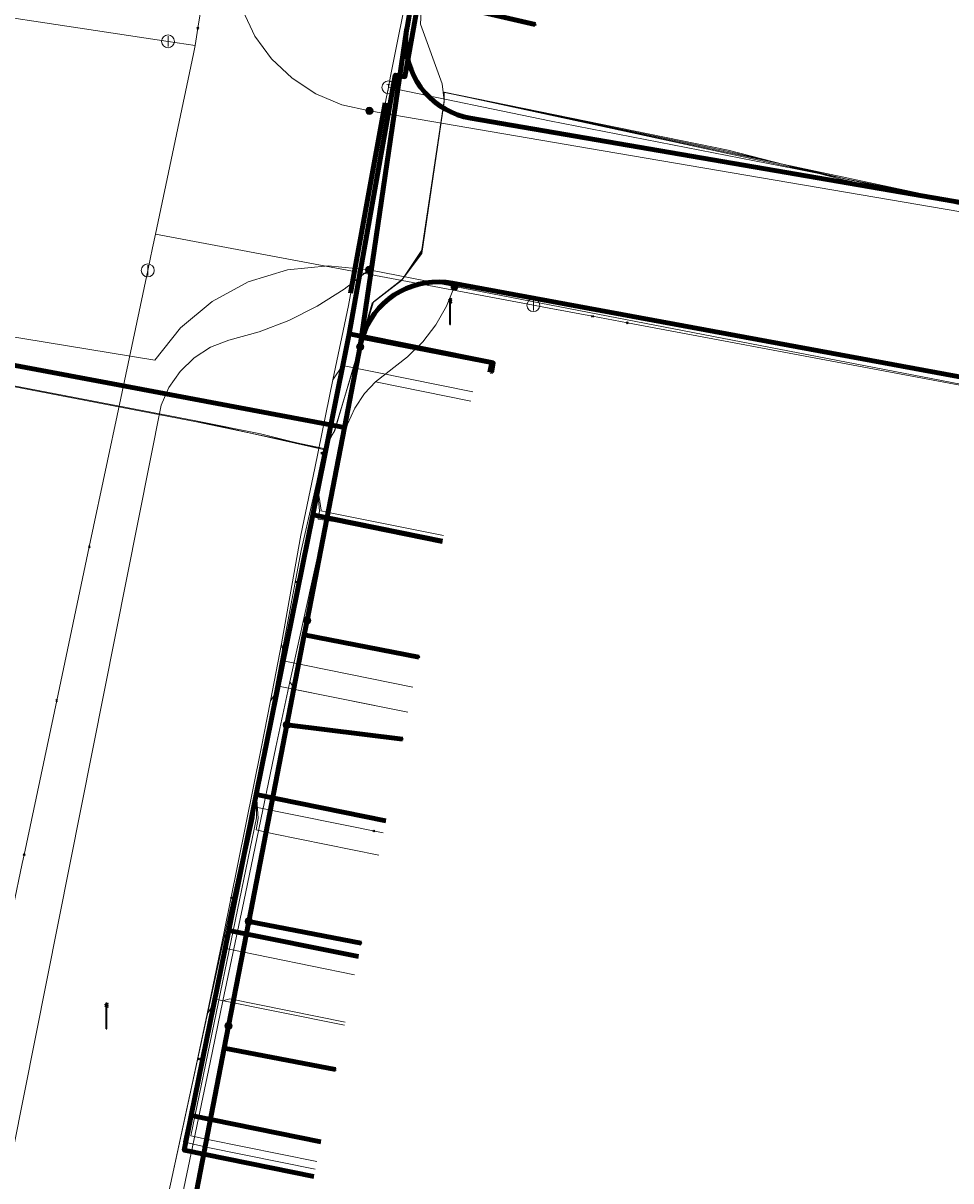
# Model space of a CAD drawing. Extents: x 152558 to 154479, y 462974 to 463683.
# Tile 212 of 256: x 153416 to 153444, y 463385 to 463421. Entities that reach past the tile are written whole.
import ezdxf
from ezdxf.enums import TextEntityAlignment as Align
from ezdxf.lldxf.tags import DXFTag

# ---------------------------------------------------------------- set-up
doc = ezdxf.new("R2010")
doc.units = 0
doc.header["$LTSCALE"] = 0.2
doc.layers.get('0').update_dxf_attribs({"linetype": 'CONTINUOUS'})
for name, color, linetype, lineweight in [('B-RO-KL-DATA_COAXIAAL_7_ZIGGO BV-G', 90, 'KL-DATA-N', 18), ('B-RO-KL-DATA_EUROFIBER NEDERLAND BV-G', 90, 'KL-DATA-N', 18), ('B-RO-KL-DATA_HULPSTUK_KPN BV-S', 90, 'CONTINUOUS', 25), ('B-RO-KL-DATA_HULPSTUK_REGGEFIBER OPERATOR BV-S', 90, 'CONTINUOUS', 25), ('B-RO-KL-DATA_KABELBED_KPN BV-G', 90, 'CONTINUOUS', 100), ('B-RO-KL-DATA_KABELBED_ZIGGO BV-G', 90, 'CONTINUOUS', 100), ('B-RO-KL-DATA_REGGEFIBER OPERATOR BV-G', 90, 'KL-DATA-N', 18), ('B-RO-KL-ET_LS_400 V_STEDIN NETBEHEER BV-G', 190, 'KL-LS-N', 18), ('B-RO-KL-ET_LS_GEMEENTE AMERSFOORT-S', 190, 'CONTINUOUS', 25), ('B-RO-KL-ET_LS_HULPSTUK_STEDIN NETBEHEER BV-S', 190, 'CONTINUOUS', 25), ('B-RO-KL-GAS_LD_HULPSTUK_STEDIN NETBEHEER BV-S', 50, 'CONTINUOUS', 25), ('B-RO-KL-GAS_LD_KOPER_22_0.1 BAR_STEDIN NETBEHEER BV-G', 50, 'KL-GAS-LD-N', 18), ('B-RO-KL-GAS_LD_MANTELBUIS_ASBESTCEMENT_124_STEDIN NETBEHEER BV-G', 50, 'CONTINUOUS', 100), ('B-RO-KL-GAS_LD_PVC_110_0.1 BAR_STEDIN NETBEHEER BV-G', 50, 'KL-GAS-LD-N', 18), ('B-RO-KL-GAS_LD_PVC_63_0.1 BAR_STEDIN NETBEHEER BV-G', 50, 'KL-GAS-LD-N', 18), ('B-RO-KL-WATER_100_VITENS-G', 170, 'KL-WATER-N', 18), ('B-RO-KL-WATER_HULPSTUK_VITENS-S', 170, 'CONTINUOUS', 25)]:
    doc.layers.add(name, color=color, linetype=linetype, lineweight=lineweight)
doc.styles.add('NLCS-ISO', font='NLCS-ISO.ttf')
tags = doc.linetypes.add('KL-DATA-N', pattern='A,4,-1,[101,NLCS.SHX,S=0.5,R=0,X=0,Y=0],-1,4,-1,["D",Standard,S=1,R=0,X=-0.25,Y=-0.5],-1.5', length=12.5).pattern_tags.tags
tags[18] = DXFTag(74, 10)
tags = doc.linetypes.add('KL-GAS-LD-N', pattern='A,4,-1,[69,NLCS.SHX,S=0.5,R=0,X=0,Y=0],-1,4,-1,["L",Standard,S=1,R=0,X=0.25,Y=-0.5],-2', length=13).pattern_tags.tags
tags[18] = DXFTag(74, 10)
tags = doc.linetypes.add('KL-LS-N', pattern='A,4,-1,[103,NLCS.SHX,S=0.75,R=0,X=0,Y=0],-1,4,-1,["L",Standard,S=1,R=0,X=0,Y=-0.5],-2', length=13).pattern_tags.tags
tags[18] = DXFTag(74, 10)
doc.linetypes.add('KL-WATER-N', pattern='A,7,-0.5,[168,NLCS.SHX,S=0.75,R=0,X=0.75,Y=0],-2', length=9.5)

# ---------------------------------------------------------------- blocks, each defined once
blk = doc.blocks.new('SKL-WTB_HULP_T STUK-SO')
at = {"color": 0, "linetype": 'ByBlock', "lineweight": 18}
blk.add_circle((0, 0), 1, dxfattribs=at)
at = {"color": 0, "linetype": 'ByBlock', "lineweight": -2, "style": 'NLCS-ISO'}
blk.add_text('T', height=1, dxfattribs=at).set_placement((0, 0), align=Align.MIDDLE_CENTER)
at = {"color": 0, "linetype": 'ByBlock', "lineweight": 18, "style": 'NLCS-ISO', "flags": 1}
for tag, p in [('TYPE', (1.5, 0)), ('LABEL', (1.5, -1.5)), ('OMSCHRIJVING', (1.5, -3))]:
    blk.add_attdef(tag, p, '', height=1, dxfattribs=at)
blk = doc.blocks.new('SKL-WTB_HULP_MOF-SO')
at = {"linetype": 'ByBlock', "lineweight": 18}
h = blk.add_hatch(color=0, dxfattribs=at)
h.dxf.hatch_style = 1
h.paths.add_polyline_path([(-0.5625, 0, 1), (0.5625, 0, 1)])
at = {"color": 0, "linetype": 'ByBlock', "lineweight": 18}
blk.add_circle((0, 0), 0.5625, dxfattribs=at)
at = {"color": 0, "linetype": 'ByBlock', "lineweight": 18, "style": 'NLCS-ISO', "flags": 1}
for tag, p in [('TYPE', (1.5, 0)), ('LABEL', (1.5, -1.5)), ('OMSCHRIJVING', (1.5, -3))]:
    blk.add_attdef(tag, p, '', height=1, dxfattribs=at)
blk = doc.blocks.new('SKL-WTB_HULP_OVERIG-SO')
at = {"color": 0, "linetype": 'ByBlock', "lineweight": 18}
for points in [[(-0.14, 0.14), (0.14, -0.14)], [(0.14, 0.14), (-0.14, -0.14)]]:
    blk.add_lwpolyline(points, dxfattribs=at)
at = {"color": 0, "linetype": 'ByBlock', "lineweight": 18, "style": 'NLCS-ISO', "flags": 1}
for tag, p in [('TYPE', (1.5, 0)), ('LABEL', (1.5, -1.5)), ('OMSCHRIJVING', (1.5, -3))]:
    blk.add_attdef(tag, p, '', height=1, dxfattribs=at)
blk = doc.blocks.new('SKL-WTB_HULP_AFSLUITER-SO')
at = {"color": 0, "linetype": 'ByBlock', "lineweight": 18}
blk.add_lwpolyline([(0, 0.8), (0, -0.8)], dxfattribs=at)
blk.add_circle((0, 0), 1, dxfattribs=at)
at = {"color": 0, "linetype": 'ByBlock', "lineweight": 18, "style": 'NLCS-ISO', "flags": 1}
for tag, p in [('TYPE', (1.5, 0)), ('LABEL', (1.5, -1.5)), ('OMSCHRIJVING', (1.5, -3))]:
    blk.add_attdef(tag, p, '', height=1, dxfattribs=at)
blk = doc.blocks.new('SKL-ET_LS_MAST-SO')
for p, q in [((-0.05, 2.07), (0.05, 2.07)), ((-0.05, -2), (0.05, -2))]:
    blk.add_line(p, q)
for points in [[(-0.18, 1.76), (-0.22, 1.76), (-0.22, 1.84), (-0.18, 1.84), (-0.18, 1.79)], [(-0.05, -2), (-0.05, 2.07)], [(0.05, -2), (0.05, 2.07)], [(0.18, 1.92), (0.05, 1.92)], [(0.18, 1.89), (0.05, 1.89)], [(0.18, 1.89), (0.22, 1.89), (0.22, 1.97), (0.18, 1.97), (0.18, 1.92)], [(-0.18, 1.49), (-0.22, 1.49), (-0.22, 1.57), (-0.18, 1.57), (-0.18, 1.52)], [(-0.18, 1.79), (-0.05, 1.79)], [(-0.18, 1.76), (-0.05, 1.76)], [(-0.18, 1.52), (-0.05, 1.52)], [(-0.18, 1.49), (-0.05, 1.49)], [(0.18, 1.66), (0.05, 1.66)], [(0.18, 1.63), (0.05, 1.63)], [(0.18, 1.39), (0.05, 1.39)], [(0.18, 1.36), (0.05, 1.36)], [(0.18, 1.63), (0.22, 1.63), (0.22, 1.71), (0.18, 1.71), (0.18, 1.66)], [(0.18, 1.36), (0.22, 1.36), (0.22, 1.44), (0.18, 1.44), (0.18, 1.39)]]:
    blk.add_lwpolyline(points)

msp = doc.modelspace()

# ---------------------------------------------------------------- linework, layer by layer
at = {"layer": 'B-RO-KL-DATA_COAXIAAL_7_ZIGGO BV-G', "flags": 128}
for points in [[(153424.552, 463384.858), (153420.534, 463385.672), (153420.752, 463386.75), (153421.914, 463392.491), (153422.768, 463396.706), (153424.526, 463405.387), (153425.603, 463410.708), (153425.654, 463411.003), (153425.896, 463412.39), (153427.081, 463419.035), (153427.377, 463418.982), (153428.459, 463425.055), (153428.582, 463425.744), (153430.186, 463434.738), (153430.935, 463438.939), (153432, 463444.914), (153432.609, 463448.328), (153432.978, 463450.397)], [(153432.978, 463450.397), (153432.609, 463448.328), (153432, 463444.914), (153430.935, 463438.939), (153430.186, 463434.738), (153428.582, 463425.744), (153428.459, 463425.055), (153427.377, 463418.982), (153427.081, 463419.035), (153425.896, 463412.39), (153425.654, 463411.003), (153425.603, 463410.708), (153424.526, 463405.387), (153422.768, 463396.706), (153421.914, 463392.491), (153420.752, 463386.75), (153424.775, 463385.935)], [(153432.978, 463450.397), (153432.609, 463448.328), (153432, 463444.914), (153430.935, 463438.939), (153430.186, 463434.738), (153428.582, 463425.744), (153428.459, 463425.055), (153427.377, 463418.982), (153427.081, 463419.035), (153425.896, 463412.39), (153425.654, 463411.003), (153425.603, 463410.708), (153424.526, 463405.387), (153422.768, 463396.706), (153421.914, 463392.491), (153425.937, 463391.677)], [(153432.978, 463450.397), (153432.609, 463448.328), (153432, 463444.914), (153430.935, 463438.939), (153430.186, 463434.738), (153428.582, 463425.744), (153428.459, 463425.055), (153427.377, 463418.982), (153427.081, 463419.035), (153425.896, 463412.39), (153425.654, 463411.003), (153425.603, 463410.708), (153424.526, 463405.387), (153422.768, 463396.706), (153426.786, 463395.892)], [(153432.978, 463450.397), (153432.609, 463448.328), (153432, 463444.914), (153430.935, 463438.939), (153430.186, 463434.738), (153428.582, 463425.744), (153428.459, 463425.055), (153427.377, 463418.982), (153427.081, 463419.035), (153425.896, 463412.39), (153425.654, 463411.003), (153425.603, 463410.708), (153424.526, 463405.387), (153428.544, 463404.573)], [(153432.978, 463450.397), (153432.609, 463448.328), (153432, 463444.914), (153430.935, 463438.939), (153430.186, 463434.738), (153428.582, 463425.744), (153428.459, 463425.055), (153427.377, 463418.982), (153427.081, 463419.035), (153425.896, 463412.39), (153425.654, 463411.003), (153425.603, 463410.708), (153424.526, 463405.387), (153428.544, 463404.573)]]:
    msp.add_lwpolyline(points, dxfattribs=at)
at = {"layer": 'B-RO-KL-DATA_EUROFIBER NEDERLAND BV-G', "flags": 128}
for points in [[(153121.5, 463384.9), (153120.6, 463386.5), (153123.3, 463399.8), (153129.3, 463429.9), (153130.1, 463431.2), (153131, 463431.7), (153133.1, 463432.5), (153135.4, 463432.2), (153155.7, 463428.9), (153175.9, 463425.6), (153177.3, 463424.9), (153178, 463423.9), (153178.2, 463422.1), (153177.7, 463418.5), (153178.3, 463418.4), (153182.7, 463417.7), (153183.3, 463417.5), (153183.5, 463419), (153184.2, 463421.4), (153185.5, 463422.5), (153187.6, 463422.9), (153192.8, 463422), (153197.8, 463421.1), (153204.7, 463419.9), (153226.2, 463416), (153236.1, 463414.1), (153237.6, 463412.5), (153238.2, 463410.6), (153238.2, 463409.9), (153238.1, 463408.2), (153238.2, 463407.9), (153238.9, 463407.8), (153243.4, 463406.9), (153243.9, 463406.9), (153244.2, 463408.4), (153245.3, 463410.7), (153248.2, 463412.3), (153249.7, 463412.2), (153268.1, 463409), (153284.8, 463406.1), (153295.5, 463404.3), (153297.5, 463402.9), (153299.2, 463402.5), (153304.9, 463401.2), (153305.2, 463401.2), (153307.1, 463400.8), (153310.9, 463400.6), (153333.1, 463396.6), (153341.8, 463395.1), (153343.9, 463394.2), (153344.3, 463393.8), (153346.4, 463391.9), (153346.5, 463391.6), (153349.1, 463391.3), (153354.7, 463390.6), (153357.3, 463390.9), (153359.8, 463391.2), (153362.3, 463391.5), (153367.5, 463390.5), (153368.5, 463390.7), (153368.7, 463392.2), (153370.7, 463404.7), (153372.4, 463415.4), (153372.9, 463418.7), (153373.1, 463419.6), (153374.2, 463420), (153375.2, 463420.4), (153397.3, 463416.9), (153413.7, 463413.9), (153413.8, 463413.2), (153413.4, 463410.6), (153413.5, 463409.8), (153415.2, 463409.4), (153420.9, 463408.3), (153422.9, 463407.9), (153424.9, 463407.4), (153425.2, 463408), (153426.4, 463412), (153427.3, 463412.7), (153427.9, 463413.6), (153428.6, 463418.2), (153428.6, 463418.5), (153459.6, 463411.9), (153464.6, 463411), (153467, 463411.5), (153467.5, 463411.4), (153468.3, 463410.8)], [(153121.5, 463384.9), (153120.6, 463386.5), (153123.3, 463399.8), (153129.3, 463429.9), (153130.1, 463431.2), (153131, 463431.7), (153133.1, 463432.5), (153135.4, 463432.2), (153155.7, 463428.9), (153175.9, 463425.6), (153177.3, 463424.9), (153178, 463423.9), (153178.2, 463422.1), (153177.7, 463418.5), (153178.3, 463418.4), (153182.7, 463417.7), (153183.3, 463417.5), (153183.5, 463419), (153184.2, 463421.4), (153185.5, 463422.5), (153187.6, 463422.9), (153192.8, 463422), (153197.8, 463421.1), (153204.7, 463419.9), (153226.2, 463416), (153236.1, 463414.1), (153237.6, 463412.5), (153238.2, 463410.6), (153238.2, 463409.9), (153238.1, 463408.2), (153238.2, 463407.9), (153238.9, 463407.8), (153243.4, 463406.9), (153243.9, 463406.9), (153244.2, 463408.4), (153245.3, 463410.7), (153248.2, 463412.3), (153249.7, 463412.2), (153268.1, 463409), (153284.8, 463406.1), (153295.5, 463404.3), (153297.5, 463402.9), (153299.2, 463402.5), (153304.9, 463401.2), (153305.2, 463401.2), (153307.1, 463400.8), (153310.9, 463400.6), (153333.1, 463396.6), (153341.8, 463395.1), (153343.9, 463394.2), (153344.3, 463393.8), (153346.4, 463391.9), (153346.5, 463391.6), (153349.1, 463391.3), (153354.7, 463390.6), (153357.3, 463390.9), (153359.8, 463391.2), (153362.3, 463391.5), (153367.5, 463390.5), (153368.5, 463390.7), (153368.7, 463392.2), (153370.7, 463404.7), (153372.4, 463415.4), (153372.9, 463418.7), (153373.1, 463419.6), (153374.2, 463420), (153375.2, 463420.4), (153397.3, 463416.9), (153413.7, 463413.9), (153413.8, 463413.2), (153413.4, 463410.6), (153413.5, 463409.8), (153415.2, 463409.4), (153420.9, 463408.3), (153422.9, 463407.9), (153424.9, 463407.4), (153425.2, 463408), (153426.4, 463412), (153427.3, 463412.7), (153427.9, 463413.6), (153428.6, 463418.2), (153428.6, 463418.5), (153454.5, 463412.9), (153454.6, 463412.9), (153464.6, 463411), (153467, 463411.5), (153467.5, 463411.4), (153468.28, 463410.709)]]:
    msp.add_lwpolyline(points, dxfattribs=at)
at = {"layer": 'B-RO-KL-DATA_KABELBED_KPN BV-G', "flags": 128}
for points in [[(153427.445, 463420.512), (153427.617, 463421.497), (153428.751, 463427.976), (153428.836, 463428.461), (153429.475, 463432.113), (153429.943, 463434.793), (153431.509, 463443.741), (153431.904, 463445.998), (153431.991, 463446.499), (153432.682, 463450.447), (153432.796, 463451.045), (153431.11, 463451.355), (153427.378, 463452.033), (153427.46, 463452.521), (153429.04, 463461.399), (153429.137, 463461.947), (153430.44, 463469.268), (153430.512, 463469.671), (153430.827, 463471.443), (153432.248, 463479.426)], [(153427.617, 463421.497), (153431.423, 463420.598)], [(153427.445, 463420.513), (153427.432, 463420.427), (153425.996, 463410.634), (153425.995, 463410.63)], [(153459.406, 463412.53), (153429.412, 463417.696), (153429.209, 463417.74), (153429.011, 463417.801), (153428.819, 463417.879), (153428.634, 463417.973), (153428.458, 463418.083), (153428.292, 463418.207), (153428.138, 463418.345), (153427.995, 463418.496), (153427.867, 463418.659), (153427.752, 463418.832), (153427.653, 463419.014), (153427.57, 463419.204), (153427.503, 463419.4), (153427.454, 463419.602), (153427.422, 463419.806), (153427.408, 463420.013), (153427.411, 463420.221), (153427.432, 463420.427), (153427.443, 463420.493), (153427.445, 463420.512)], [(153425.995, 463410.631), (153425.996, 463410.634), (153426.025, 463410.763), (153426.06, 463410.89), (153426.131, 463411.088), (153426.219, 463411.279), (153426.322, 463411.461), (153426.441, 463411.635), (153426.574, 463411.797), (153426.72, 463411.948), (153426.879, 463412.085), (153427.049, 463412.209), (153427.229, 463412.317), (153427.417, 463412.41), (153427.613, 463412.486), (153427.814, 463412.545), (153428.02, 463412.587), (153428.229, 463412.612), (153428.438, 463412.618), (153428.648, 463412.606), (153428.856, 463412.577), (153458.456, 463407.105)], [(153426.046, 463410.893), (153426.06, 463410.89), (153430.119, 463410.099), (153430.062, 463409.805)], [(153425.503, 463408.093), (153418.317, 463409.448), (153413.08, 463410.434), (153413.08, 463410.434)], [(153425.503, 463408.092), (153425.994, 463410.626), (153425.994, 463410.628), (153425.995, 463410.631)], [(153420.407, 463381.767), (153421.776, 463388.839), (153421.91, 463389.533), (153422.538, 463392.773), (153423.717, 463398.866), (153424.258, 463401.662), (153424.344, 463402.106), (153425.503, 463408.092)], [(153424.344, 463402.106), (153424.258, 463401.662), (153427.815, 463400.974)], [(153423.717, 463398.866), (153427.299, 463398.426)], [(153422.538, 463392.773), (153426.018, 463392.097)], [(153421.91, 463389.533), (153421.776, 463388.839), (153425.224, 463388.177)]]:
    msp.add_lwpolyline(points, dxfattribs=at)
at = {"layer": 'B-RO-KL-DATA_KABELBED_ZIGGO BV-G', "flags": 128}
for points in [[(153428.459, 463425.055), (153427.377, 463418.982), (153427.081, 463419.035), (153425.654, 463411.003)], [(153425.654, 463411.003), (153424.526, 463405.387)], [(153425.654, 463411.003), (153430.073, 463410.109), (153430.012, 463409.81)], [(153424.526, 463405.387), (153422.768, 463396.706)], [(153428.544, 463404.573), (153424.526, 463405.387)], [(153422.768, 463396.706), (153421.914, 463392.491)], [(153426.786, 463395.892), (153422.768, 463396.706)], [(153421.914, 463392.491), (153420.752, 463386.75)], [(153425.937, 463391.677), (153421.914, 463392.491)], [(153424.552, 463384.858), (153420.534, 463385.672), (153420.752, 463386.75)], [(153424.775, 463385.935), (153420.752, 463386.75)]]:
    msp.add_lwpolyline(points, dxfattribs=at)
at = {"layer": 'B-RO-KL-DATA_REGGEFIBER OPERATOR BV-G', "flags": 128}
for points in [[(153131, 463431.7), (153133.1, 463432.5), (153135.4, 463432.2), (153155.7, 463428.9), (153175.9, 463425.6), (153177.3, 463424.9), (153178, 463423.9), (153178.2, 463422.1), (153177.7, 463418.5), (153178.3, 463418.4), (153182.7, 463417.7), (153183.3, 463417.5), (153183.5, 463419), (153184.2, 463421.4), (153185.5, 463422.5), (153187.6, 463422.9), (153190, 463422.5), (153204.7, 463419.9), (153226.2, 463416), (153236.1, 463414.2), (153237.6, 463412.5), (153238.2, 463410.6), (153238.2, 463409.9), (153238.1, 463408.2), (153238.2, 463407.9), (153243.5, 463407), (153243.9, 463406.9), (153244.2, 463408.4), (153245.3, 463410.7), (153248.2, 463412.3), (153249.7, 463412.2), (153268.1, 463409), (153292.7, 463404.7), (153294.7, 463403.4), (153296.2, 463403.2), (153296.4, 463403.1), (153297.5, 463402.9), (153298.4, 463402.6), (153299.2, 463402.5), (153304.9, 463401.2), (153305.2, 463401.2), (153307.1, 463400.8), (153310.9, 463400.6), (153333.1, 463396.6), (153341.8, 463395.1), (153343.9, 463394.2), (153346.4, 463391.9), (153346.5, 463391.6), (153354.7, 463390.6), (153357.3, 463390.9), (153359.8, 463391.2), (153362.3, 463391.5), (153367.5, 463390.5), (153368.5, 463390.7), (153370.7, 463404.7), (153371.2, 463408.1), (153372.4, 463415.4), (153372.9, 463418.7), (153373.1, 463419.6), (153374.2, 463420), (153375.2, 463420.4), (153397.3, 463416.9), (153413.7, 463413.9), (153413.8, 463413.2), (153413.4, 463410.6), (153413.5, 463409.8), (153415.2, 463409.4), (153420.9, 463408.3), (153424.9, 463407.4), (153425.2, 463408), (153426.4, 463412), (153427.3, 463412.7), (153427.9, 463413.5), (153428.6, 463418.2), (153428.6, 463418.5), (153437.4, 463416.7), (153440.9, 463415.8), (153454.5, 463412.9), (153457.3, 463412.3), (153462.1, 463411.4), (153464.6, 463411), (153465.5, 463411.3), (153467, 463411.5), (153467.5, 463411.4), (153474.1, 463405.3), (153477.2, 463402), (153482.8, 463396.5), (153483.4, 463396.1), (153484.5, 463395.7), (153485.1, 463395.1), (153485.4, 463394.6), (153489.3, 463383.7), (153490.1, 463382.6), (153492.1, 463377.5), (153495, 463368.8), (153496.7, 463364.6), (153498.3, 463360.6), (153498.9, 463358.9), (153501, 463356.3), (153505.1, 463353.7), (153510.5, 463352.7), (153530.4, 463349.1), (153532.5, 463348.3), (153547.9, 463345.7), (153551.9, 463346.5), (153555.7, 463348.2), (153557.3, 463348.2), (153558.5, 463347.8), (153561.7, 463345), (153561.8, 463344.9), (153568.5, 463352.7), (153576.9, 463362.5), (153578.8, 463365), (153584.8, 463371.9), (153585.8, 463373.1), (153593.1, 463375.7), (153602.2, 463379), (153603.8, 463379.4), (153605.2, 463379.4), (153609.1, 463378.7), (153626, 463375.8), (153642.2, 463372.7), (153655.9, 463370.3), (153658, 463369.7), (153659.2, 463368.7), (153659.9, 463368.7), (153667.9, 463367.3), (153669, 463367.1), (153668.8, 463368.3), (153670, 463374.4), (153671.1, 463375.4), (153672.1, 463376.5), (153672.7, 463379.1), (153676.2, 463398.8), (153678.8, 463402.6), (153679.5, 463403.8), (153680.4, 463405.6), (153682.6, 463410.3), (153684.2, 463415.8), (153686.1, 463425.6), (153687.2, 463431.7), (153688.2, 463439.2), (153691.7, 463458.3), (153692.5, 463459.2), (153694.5, 463469.3), (153695, 463472.5), (153695.6, 463473), (153696.8, 463473.3), (153714.4, 463468.6), (153734.1, 463463.4), (153764.6, 463455.2), (153795.3, 463447.1), (153824.6, 463439.2), (153850.3, 463432.5), (153853.5, 463431.6), (153854.6, 463431.1), (153855.6, 463430.2), (153856.9, 463429.6), (153858.6, 463429.2), (153862.3, 463428.3), (153862.8, 463428.3), (153863.4, 463428.4), (153864.6, 463428.2), (153865.4, 463427.8), (153867.6, 463427.3), (153869.5, 463426.7), (153870.3, 463426.8), (153872.6, 463426.9), (153881.5, 463424.5), (153892.7, 463421.2), (153908.9, 463416.3), (153914.4, 463414.6), (153916.7, 463413.8), (153917.9, 463413.7), (153924.7, 463411.6), (153925.7, 463411.2), (153926.3, 463411), (153927, 463410.3), (153937.8, 463407.2), (153962.3, 463400.1), (153977.3, 463395.5), (153980.3, 463394.8), (153982.6, 463394.8), (153989.8, 463392.6), (153994, 463391.5), (154002.9, 463388.7), (154017.2, 463384.4), (154041, 463377.3), (154061, 463371.2), (154063.8, 463370.2), (154064.9, 463369.4), (154077.4, 463364.9), (154078.3, 463363.6), (154083.9, 463361.2), (154085.3, 463360), (154131.3, 463340.4), (154133.3, 463339.8), (154135, 463340.5), (154137.2, 463340.5), (154195.5, 463339), (154196.5, 463338.8), (154202.6, 463324.3), (154205.1, 463318.8), (154207.8, 463315.1), (154212, 463310.1), (154214, 463307.9), (154215.9, 463305.7), (154217.9, 463303.5), (154219.9, 463301.3), (154238, 463280.1), (154240.1, 463278.2), (154243.9, 463273.8), (154244.6, 463273), (154246.2, 463273.4), (154246.4, 463273.4), (154248.2, 463272.9), (154250.1, 463272.8), (154252.7, 463273.5), (154258.4, 463276.1), (154262.2, 463278.2), (154278.3, 463284.9), (154306.7, 463297.1), (154330.5, 463306.7), (154333.4, 463304.3), (154337.9, 463299.7), (154338.9, 463298.8), (154341.6, 463297.8), (154344.4, 463297.1), (154346.8, 463297), (154349.2, 463297.2), (154351.6, 463297.9), (154354.8, 463299.1), (154356, 463299.4), (154357.5, 463298.9), (154358.1, 463298.7), (154361.192, 463299.949)], [(153428.742, 463458.052), (153427.939, 463453.522), (153427.815, 463451.642), (153428.993, 463451.219), (153432.617, 463450.333), (153432.977, 463449.849), (153430.144, 463433.735), (153428.008, 463423.511), (153427.866, 463420.61), (153428.538, 463418.759), (153428.595, 463418.242), (153427.889, 463413.549), (153427.27, 463412.655), (153426.365, 463411.959), (153425.208, 463407.999), (153424.863, 463407.446)], [(153413.361, 463410.582), (153413.523, 463409.829), (153415.228, 463409.368), (153420.914, 463408.277), (153424.863, 463407.446), (153425.208, 463407.999), (153426.365, 463411.959), (153427.27, 463412.655), (153427.889, 463413.549), (153428.595, 463418.242), (153428.566, 463418.5), (153437.368, 463416.677), (153440.948, 463415.834), (153454.548, 463412.906), (153457.312, 463412.319), (153462.116, 463411.444), (153464.605, 463411.029), (153465.514, 463411.295), (153466.96, 463411.462), (153467.542, 463411.374), (153474.055, 463405.252), (153477.16, 463402), (153482.775, 463396.502), (153483.362, 463396.101), (153484.54, 463395.662), (153485.137, 463395.074), (153485.362, 463394.571), (153489.305, 463383.741), (153490.128, 463382.555), (153492.08, 463377.472), (153495.02, 463368.805), (153496.721, 463364.599), (153498.267, 463360.613), (153498.914, 463358.911), (153501.013, 463356.323), (153505.121, 463353.69), (153510.479, 463352.732), (153530.386, 463349.136), (153532.519, 463348.336), (153547.918, 463345.686), (153551.947, 463346.5), (153555.749, 463348.175), (153557.333, 463348.175), (153558.453, 463347.795), (153561.652, 463344.976), (153561.844, 463344.885)], [(153413.361, 463410.582), (153413.523, 463409.829), (153415.228, 463409.368), (153420.914, 463408.277), (153424.863, 463407.446)], [(153422.653, 463396.337), (153422.764, 463396.846), (153424.162, 463404.279), (153424.643, 463406.4), (153424.863, 463407.446)], [(153424.643, 463406.4), (153424.727, 463405.513), (153424.684, 463405.254), (153425.175, 463405.18), (153428.529, 463404.501)], [(153424.643, 463406.4), (153424.777, 463405.53), (153424.773, 463405.509), (153425.169, 463405.431), (153428.578, 463404.741)], [(153424.598, 463385.08), (153421.272, 463385.753), (153420.509, 463385.928), (153422.702, 463395.985), (153422.764, 463396.846)], [(153422.764, 463396.846), (153422.779, 463395.98), (153420.744, 463386.114), (153421.266, 463386.001), (153424.646, 463385.317)], [(153422.764, 463396.846), (153422.833, 463395.968), (153422.77, 463395.609), (153423.306, 463395.489), (153426.571, 463394.828)], [(153405.36, 463344.525), (153409.834, 463366.509), (153412.314, 463379.975), (153412.682, 463381.584), (153415.839, 463381.072), (153419.586, 463382.188), (153422.653, 463396.337)], [(153422.653, 463396.337), (153426.709, 463395.515)]]:
    msp.add_lwpolyline(points, dxfattribs=at)
at = {"layer": 'B-RO-KL-ET_LS_400 V_STEDIN NETBEHEER BV-G', "flags": 128}
for points in [[(153510.52, 463452.018), (153510.56, 463451.033), (153510.578, 463450.596), (153510.553, 463450.321), (153510.509, 463449.823), (153510.451, 463449.179), (153510.141, 463447.791), (153509.653, 463446.454), (153508.994, 463445.192), (153507.253, 463443.184), (153506.656, 463442.495), (153506.035, 463441.778), (153505.317, 463440.95), (153504.036, 463439.473), (153503.818, 463439.221), (153503.557, 463438.921), (153501.602, 463436.666), (153500.759, 463435.778), (153500.161, 463435.149), (153497.61, 463432.461), (153489.752, 463423.147), (153489.582, 463422.945), (153486.702, 463419.53), (153486.688, 463419.514), (153485.465, 463418.064), (153484.573, 463416.975), (153483.963, 463416.278), (153483.293, 463415.598), (153482.929, 463415.263), (153482.535, 463414.905), (153481.904, 463414.387), (153481.054, 463413.759), (153480.257, 463413.238), (153479.527, 463412.811), (153478.687, 463412.374), (153477.946, 463412.034), (153477.07, 463411.684), (153476.598, 463411.519), (153475.616, 463411.215), (153474.99, 463411.054), (153474.412, 463410.927), (153473.321, 463410.744), (153472.658, 463410.661), (153472.1, 463410.613), (153471.077, 463410.571), (153470.483, 463410.573), (153469.985, 463410.591), (153469.056, 463410.66), (153468.26, 463410.758), (153467.114, 463410.949), (153465.582, 463411.211), (153462.421, 463411.75), (153460.52, 463412.075), (153457.894, 463412.523), (153433.105, 463416.755), (153426.278, 463417.921)], [(153426.278, 463417.921), (153425.423, 463418.112), (153424.615, 463418.452), (153423.881, 463418.932), (153423.246, 463419.536), (153422.729, 463420.244), (153422.348, 463421.034), (153422.114, 463421.878), (153415.847, 463423.078), (153415.733, 463422.547), (153415.517, 463422.048), (153415.209, 463421.599), (153414.821, 463421.219), (153414.366, 463420.92), (153413.862, 463420.716), (153413.328, 463420.612), (153412.784, 463420.614), (153367.092, 463427.584), (153366.471, 463423.515)], [(153426.269, 463412.986), (153425.492, 463412.385), (153424.659, 463411.862), (153423.78, 463411.422), (153422.862, 463411.07), (153421.914, 463410.808), (153421.352, 463410.586), (153420.843, 463410.259), (153420.408, 463409.839), (153420.063, 463409.343), (153419.819, 463408.788), (153414.494, 463382.047), (153413.961, 463380.706), (153411.571, 463368.607), (153404.469, 463334.147), (153402.029, 463321.226), (153398.514, 463304.934)], [(153411.627, 463412.241), (153411.64, 463412.316), (153411.846, 463411.966), (153412.12, 463411.421), (153419.629, 463410.188), (153420.423, 463411.187), (153421.398, 463412.007), (153422.517, 463412.617), (153423.735, 463412.992), (153425.003, 463413.117), (153426.269, 463412.986)], [(153426.269, 463412.986), (153428.921, 463412.473)], [(153428.921, 463412.473), (153428.668, 463411.86), (153428.336, 463411.284), (153427.932, 463410.756), (153427.462, 463410.286), (153426.463, 463409.513), (153426.124, 463409.152), (153425.821, 463408.696), (153425.598, 463408.196), (153425.461, 463407.665), (153424.524, 463403.433), (153423.809, 463400.204), (153423.381, 463398.175), (153422.379, 463393.384), (153421.737, 463390.311), (153421.336, 463388.393), (153420.293, 463383.402), (153419.867, 463381.367), (153419.627, 463380.217), (153414.244, 463381.284), (153414.009, 463380.695), (153413.007, 463375.62), (153412.696, 463374.047), (153411.936, 463370.197), (153411.491, 463367.97), (153411.128, 463366.21), (153410.65, 463363.889), (153410.297, 463362.176), (153409.268, 463357.181), (153408.663, 463354.243), (153408.239, 463352.188), (153407.407, 463348.153), (153407.075, 463346.544), (153406.575, 463344.118), (153405.712, 463339.934), (153405.38, 463338.323), (153405.259, 463337.735), (153405.025, 463336.599)], [(153560.312, 463338.387), (153560.36, 463337.677), (153560.416, 463337.203), (153560.355, 463337.177), (153558.224, 463336.255), (153556.308, 463335.427), (153555.308, 463334.995), (153552.932, 463336.746), (153552.269, 463337.141), (153551.904, 463337.358), (153550.859, 463337.98), (153550.396, 463338.256), (153547.725, 463339.511), (153545.642, 463340.251), (153544.944, 463340.499), (153544.79, 463340.537), (153543.397, 463340.882), (153542.091, 463341.205), (153541.506, 463341.315), (153540.153, 463341.566), (153538.645, 463341.847), (153538.378, 463341.897), (153534.691, 463342.582), (153534.419, 463342.633), (153518.235, 463345.642), (153517.719, 463345.738), (153513.843, 463346.459), (153513.763, 463346.474), (153512.72, 463346.668), (153512.498, 463346.748), (153511.764, 463346.993), (153511.103, 463347.178), (153510.567, 463347.306), (153509.767, 463347.459), (153508.934, 463347.576), (153508.346, 463347.63), (153507.446, 463347.671), (153506.864, 463347.669), (153506.416, 463347.647), (153505.966, 463347.624), (153505.326, 463347.561), (153504.584, 463347.453), (153503.71, 463347.28), (153503.016, 463347.105), (153502.488, 463346.949), (153502.091, 463346.818), (153501.326, 463346.532), (153500.999, 463346.393), (153500.351, 463346.099), (153498.741, 463345.579), (153498.005, 463345.312), (153496.704, 463344.793), (153496.291, 463344.556), (153496.041, 463344.362), (153490.656, 463348.802), (153490.895, 463349.489), (153491.75, 463351.948), (153492.023, 463352.733), (153492.178, 463353.404), (153492.48, 463354.709), (153492.721, 463356.934), (153492.712, 463357.374), (153492.694, 463358.24), (153492.675, 463359.172), (153492.34, 463361.385), (153492.237, 463361.744), (153491.965, 463362.696), (153491.724, 463363.537), (153491.648, 463363.718), (153491.23, 463364.719), (153490.894, 463365.525), (153490.322, 463366.893), (153488.728, 463370.711), (153488.725, 463370.717), (153488.545, 463371.15), (153487.056, 463374.716), (153483.189, 463385.563), (153483.004, 463386.081), (153481.855, 463389.306), (153481.138, 463390.961), (153480.462, 463392.52), (153480.281, 463392.987), (153480.123, 463393.398), (153480.083, 463393.496), (153479.868, 463394.022), (153479.576, 463394.662), (153479.019, 463395.769), (153478.523, 463396.634), (153478.309, 463396.968), (153477.921, 463397.573), (153477.455, 463398.235), (153476.987, 463398.849), (153476.526, 463399.412), (153476.04, 463399.967), (153475.528, 463400.512), (153475.108, 463400.942), (153474.319, 463401.664), (153474.02, 463401.975), (153473.569, 463402.398), (153473.109, 463402.776), (153472.948, 463402.908), (153472.435, 463403.273), (153471.965, 463403.569), (153471.438, 463403.861), (153470.976, 463404.086), (153470.542, 463404.273), (153470.101, 463404.44), (153469.506, 463404.63), (153466.956, 463405.123), (153464.387, 463405.619), (153463.263, 463405.836), (153461.577, 463406.162), (153457.349, 463406.979), (153428.921, 463412.473)], [(153429.423, 463408.914), (153426.463, 463409.513)], [(153427.468, 463399.259), (153423.962, 463399.969), (153423.809, 463400.204)], [(153425.522, 463389.647), (153421.953, 463390.369), (153421.737, 463390.311)]]:
    msp.add_lwpolyline(points, dxfattribs=at)
at = {"layer": 'B-RO-KL-GAS_LD_KOPER_22_0.1 BAR_STEDIN NETBEHEER BV-G', "flags": 128}
for points in [[(153429.482, 463409.208), (153425.445, 463410.025), (153425.148, 463409.575)], [(153427.627, 463400.043), (153423.654, 463400.847), (153423.547, 463401.38)], [(153427.468, 463399.259), (153423.508, 463400.061), (153423.214, 463399.612)], [(153425.819, 463391.117), (153421.877, 463391.915), (153421.779, 463392.445)], [(153425.502, 463389.549), (153421.545, 463390.35), (153421.245, 463389.902)]]:
    msp.add_lwpolyline(points, dxfattribs=at)
at = {"layer": 'B-RO-KL-GAS_LD_MANTELBUIS_ASBESTCEMENT_124_STEDIN NETBEHEER BV-G', "flags": 128}
msp.add_lwpolyline([(153425.694, 463412.265), (153426.765, 463418.169)], dxfattribs=at)
at = {"layer": 'B-RO-KL-GAS_LD_PVC_110_0.1 BAR_STEDIN NETBEHEER BV-G', "flags": 128}
for points in [[(153426.865, 463418.652), (153426.929, 463418.996)], [(153426.8, 463418.307), (153426.865, 463418.652)], [(153426.865, 463418.652), (153431.865, 463417.609), (153439.489, 463416.123), (153451.929, 463413.639), (153460.566, 463412.2), (153464.95, 463411.47), (153465.3, 463411.412), (153465.575, 463411.366), (153466.536, 463411.206), (153466.557, 463411.202), (153467.02, 463411.125), (153467.539, 463411.039), (153470.389, 463410.471), (153470.479, 463410.453), (153471.764, 463410.197), (153474.428, 463409.666), (153476.489, 463409.255), (153477.092, 463409.135), (153478.516, 463407.86), (153478.609, 463407.777), (153479.582, 463407.623), (153479.964, 463407.563), (153480.963, 463407.405), (153481.059, 463407.39), (153484.596, 463406.832)]]:
    msp.add_lwpolyline(points, dxfattribs=at)
at = {"layer": 'B-RO-KL-GAS_LD_PVC_63_0.1 BAR_STEDIN NETBEHEER BV-G', "flags": 128}
for points in [[(153420.265, 463449.67), (153425.955, 463448.796), (153426.718, 463448.647), (153426.914, 463448.609), (153427.608, 463448.473), (153428.093, 463448.378), (153432.08, 463447.598), (153431.811, 463446.041), (153431.763, 463445.751), (153431.342, 463443.194), (153431.067, 463441.523), (153430.746, 463439.649), (153430.457, 463438.019), (153429.55, 463432.909), (153429.29, 463431.445), (153428.922, 463429.375), (153428.603, 463427.577), (153428.337, 463426.078), (153427.893, 463423.844), (153427.527, 463422.003), (153426.929, 463418.996)], [(153408.197, 463385.759), (153414.113, 463384.606), (153414.153, 463384.598), (153414.983, 463384.437), (153415.104, 463384.413), (153415.608, 463384.315), (153415.665, 463384.304), (153418.285, 463383.793), (153419.866, 463383.466), (153420.871, 463388.159), (153421.245, 463389.902), (153421.779, 463392.445), (153421.963, 463393.364), (153422.919, 463398.14), (153423.214, 463399.612), (153423.547, 463401.38), (153423.873, 463403.193), (153424.154, 463404.753), (153424.583, 463406.836), (153425.148, 463409.575), (153425.625, 463411.887), (153426.8, 463418.307)]]:
    msp.add_lwpolyline(points, dxfattribs=at)
at = {"layer": 'B-RO-KL-WATER_100_VITENS-G', "flags": 128}
for points in [[(153429.192, 463470.61), (153429.12, 463470.173), (153428.793, 463468.184), (153428.108, 463464.011), (153427.994, 463463.315), (153427.442, 463459.956), (153427.328, 463459.261), (153426.802, 463456.061), (153426.502, 463454.231), (153425.79, 463449.899), (153425.514, 463448.217), (153425.176, 463446.164), (153424.847, 463444.16), (153424.51, 463442.109), (153424.021, 463439.132), (153423.844, 463438.054), (153423.195, 463434.104), (153422.209, 463428.102), (153420.958, 463420.49)], [(153379.676, 463426.229), (153380.688, 463426.075), (153381.699, 463425.921), (153383.722, 463425.613), (153385.146, 463425.395), (153390.908, 463424.517), (153391.159, 463424.479), (153396.771, 463423.624), (153397.171, 463423.563), (153403.91, 463422.536), (153404.162, 463422.498), (153409.702, 463421.654), (153411.152, 463421.433), (153420.034, 463420.08)], [(153420.958, 463420.49), (153420.87, 463419.953)], [(153420.034, 463420.08), (153420.87, 463419.953)], [(153420.87, 463419.953), (153420.827, 463419.694), (153419.642, 463414.092)], [(153419.642, 463414.092), (153419.554, 463413.674), (153419.405, 463412.972)], [(153419.642, 463414.092), (153431.362, 463411.892)], [(153419.405, 463412.972), (153418.452, 463408.469), (153418.155, 463407.063), (153417.59, 463404.392), (153416.582, 463399.626), (153415.57, 463394.84), (153415.512, 463394.565), (153414.659, 463390.534), (153414.515, 463389.854), (153413.806, 463386.503), (153413.459, 463384.863), (153412.751, 463381.514), (153412.105, 463378.459), (153411.941, 463377.686), (153411.252, 463374.427), (153410.843, 463372.495), (153410.442, 463370.599), (153410.033, 463368.666), (153409.589, 463366.567), (153408.978, 463363.678), (153408.737, 463362.537), (153408.333, 463360.63)], [(153431.362, 463411.892), (153432.074, 463411.758), (153432.08, 463411.757), (153432.806, 463411.621), (153433.198, 463411.547), (153434.277, 463411.345), (153456.769, 463407.121), (153457.318, 463407.018), (153461.237, 463406.282), (153463.013, 463405.949), (153464.216, 463404.879), (153465.11, 463404.134), (153468.765, 463401.089), (153469.537, 463400.446), (153469.764, 463400.257)]]:
    msp.add_lwpolyline(points, dxfattribs=at)

# ---------------------------------------------------------------- block references
at = {"layer": 'B-RO-KL-DATA_HULPSTUK_KPN BV-S', "xscale": 0.2, "yscale": 0.2, "zscale": 0.2}
for name, p in [('SKL-WTB_HULP_OVERIG-SO', (153427.445, 463420.513)), ('SKL-WTB_HULP_OVERIG-SO', (153427.445, 463420.512)), ('SKL-WTB_HULP_OVERIG-SO', (153427.445, 463420.512)), ('SKL-WTB_HULP_OVERIG-SO', (153431.423, 463420.598)), ('SKL-WTB_HULP_MOF-SO', (153425.989, 463410.599)), ('SKL-WTB_HULP_OVERIG-SO', (153426.046, 463410.893)), ('SKL-WTB_HULP_OVERIG-SO', (153425.995, 463410.631)), ('SKL-WTB_HULP_OVERIG-SO', (153425.995, 463410.631)), ('SKL-WTB_HULP_OVERIG-SO', (153425.995, 463410.63)), ('SKL-WTB_HULP_OVERIG-SO', (153430.062, 463409.805)), ('SKL-WTB_HULP_OVERIG-SO', (153425.503, 463408.093)), ('SKL-WTB_HULP_OVERIG-SO', (153425.503, 463408.092)), ('SKL-WTB_HULP_OVERIG-SO', (153425.503, 463408.092)), ('SKL-WTB_HULP_MOF-SO', (153424.344, 463402.106)), ('SKL-WTB_HULP_OVERIG-SO', (153424.344, 463402.106)), ('SKL-WTB_HULP_OVERIG-SO', (153427.815, 463400.974)), ('SKL-WTB_HULP_MOF-SO', (153423.717, 463398.866)), ('SKL-WTB_HULP_OVERIG-SO', (153423.717, 463398.866)), ('SKL-WTB_HULP_OVERIG-SO', (153427.299, 463398.426)), ('SKL-WTB_HULP_MOF-SO', (153422.537, 463392.773)), ('SKL-WTB_HULP_OVERIG-SO', (153422.538, 463392.773)), ('SKL-WTB_HULP_OVERIG-SO', (153426.018, 463392.097)), ('SKL-WTB_HULP_MOF-SO', (153421.91, 463389.533)), ('SKL-WTB_HULP_OVERIG-SO', (153421.91, 463389.533)), ('SKL-WTB_HULP_OVERIG-SO', (153425.224, 463388.177))]:
    msp.add_blockref(name, p, dxfattribs=at)
at = {"layer": 'B-RO-KL-DATA_HULPSTUK_REGGEFIBER OPERATOR BV-S', "xscale": 0.2, "yscale": 0.2, "zscale": 0.2}
for p in [(153424.8, 463407.3), (153424, 463403.3), (153423, 463398.1), (153426.415, 463395.575), (153422, 463393.5), (153421, 463388.5)]:
    msp.add_blockref('SKL-WTB_HULP_OVERIG-SO', p, dxfattribs=at)
at = {"layer": 'B-RO-KL-ET_LS_GEMEENTE AMERSFOORT-S', "xscale": 0.2, "yscale": 0.2, "zscale": 0.2}
for p in [(153428.785, 463411.698), (153418.128, 463389.833)]:
    msp.add_blockref('SKL-ET_LS_MAST-SO', p, dxfattribs=at)
at = {"layer": 'B-RO-KL-ET_LS_HULPSTUK_STEDIN NETBEHEER BV-S', "xscale": 0.2, "yscale": 0.2, "zscale": 0.2}
for p in [(153426.278, 463417.921), (153426.269, 463412.986), (153428.921, 463412.473)]:
    msp.add_blockref('SKL-WTB_HULP_MOF-SO', p, dxfattribs=at)
at = {"layer": 'B-RO-KL-GAS_LD_HULPSTUK_STEDIN NETBEHEER BV-S', "xscale": 0.2, "yscale": 0.2, "zscale": 0.2}
msp.add_blockref('SKL-WTB_HULP_T STUK-SO', (153426.865, 463418.652), dxfattribs=at)
at = {"layer": 'B-RO-KL-WATER_HULPSTUK_VITENS-S', "xscale": 0.2, "yscale": 0.2, "zscale": 0.2}
for name, p in [('SKL-WTB_HULP_OVERIG-SO', (153420.958, 463420.49)), ('SKL-WTB_HULP_AFSLUITER-SO', (153420.034, 463420.08)), ('SKL-WTB_HULP_AFSLUITER-SO', (153419.405, 463412.972)), ('SKL-WTB_HULP_AFSLUITER-SO', (153431.362, 463411.892)), ('SKL-WTB_HULP_OVERIG-SO', (153433.198, 463411.547)), ('SKL-WTB_HULP_OVERIG-SO', (153434.277, 463411.345)), ('SKL-WTB_HULP_OVERIG-SO', (153417.59, 463404.392)), ('SKL-WTB_HULP_OVERIG-SO', (153416.582, 463399.626)), ('SKL-WTB_HULP_OVERIG-SO', (153415.57, 463394.84))]:
    msp.add_blockref(name, p, dxfattribs=at)

doc.saveas('drawing.dxf')
